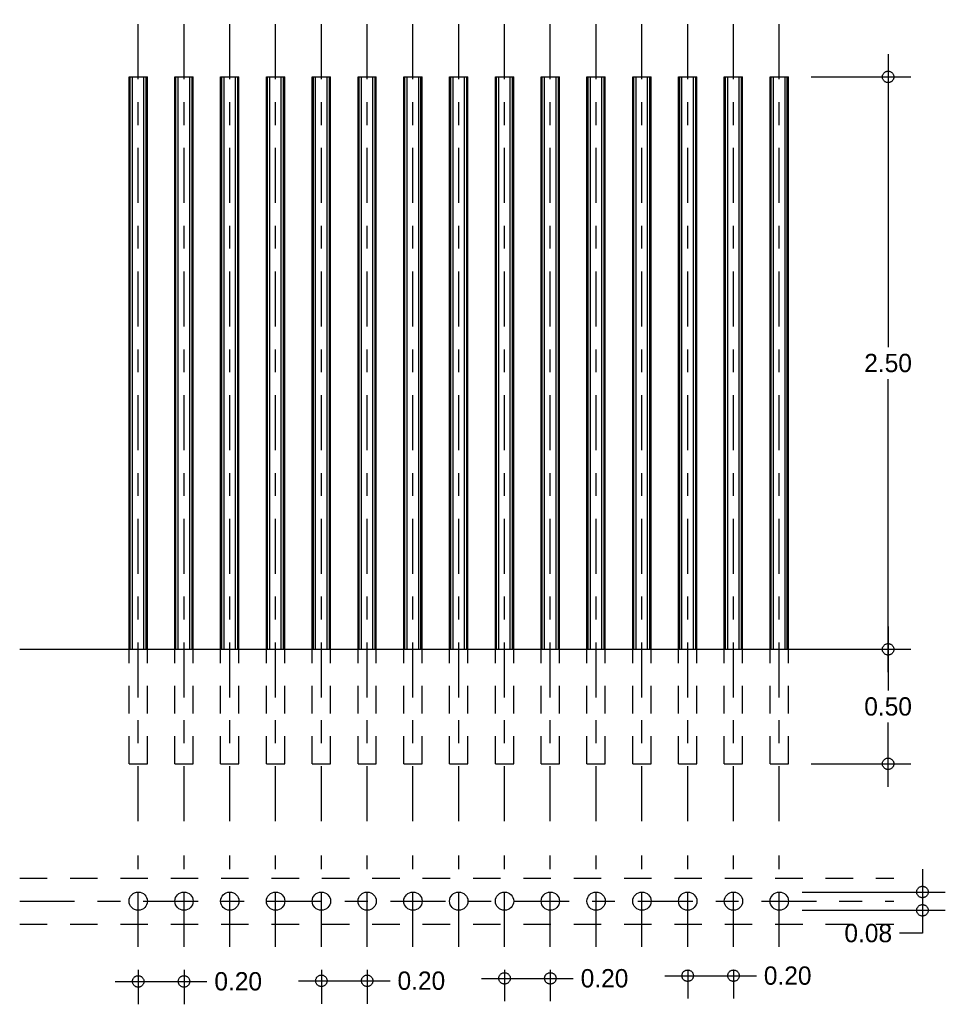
# Model space of a CAD drawing. Header units: centimetres. Extents: x 1 to 5.04, y -0.55 to 3.75.
import ezdxf

# ---------------------------------------------------------------- set-up
doc = ezdxf.new("R2010")
doc.units = ezdxf.units.CM
doc.header["$MEASUREMENT"] = 0
doc.linetypes.add('ACAD_ISO02W100', pattern=[15, 12, -3])
doc.linetypes.add('ACAD_ISO04W100', pattern=[30, 24, -3, 0, -3])
doc.layers.add('EJES', color=7, linetype='ACAD_ISO04W100')
doc.layers.add('proyeccion', color=7, linetype='ACAD_ISO02W100')
doc.dimstyles.get("Standard").update_dxf_attribs({"dimtxt": 0.18, "dimasz": 0.18, "dimexe": 0.18, "dimexo": 0.0625, "dimgap": 0.09, "dimtad": 0, "dimtih": 1, "dimtoh": 1, "dimdec": 4, "dimzin": 0, "dimdsep": 46, "dimtxsty": 'Standard', "dimcen": 0.09, "dimadec": 0, "dimazin": 0, "dimtfac": 1, "dimtdec": 4, "dimtofl": 0, "dimtmove": 0, "dimatfit": 3, "dimfxl": 0, "dimtolj": 1, "dimtzin": 0, "dimarcsym": 0})

# ---------------------------------------------------------------- blocks, each defined once
blk = doc.blocks.new('_Small')
at = {"layer": 'EJES', "color": 0, "lineweight": -2}
blk.add_circle((0, 0), 0.25, dxfattribs=at)
blk = doc.blocks.new('*D7')
at = {"layer": 'Defpoints', "color": 0}
for p in [(3.9177, -0.3), (4.1177, -0.3), (4.1177, -0.4256)]:
    blk.add_point(p, dxfattribs=at)
at = {"layer": 'proyeccion', "color": 0, "lineweight": -2}
for p, q in [((3.8177, -0.4256), (4.1177, -0.4256)), ((3.9177, -0.4), (3.9177, -0.5256)), ((4.1177, -0.4), (4.1177, -0.5256)), ((4.1177, -0.4256), (4.2177, -0.4256))]:
    blk.add_line(p, q, dxfattribs=at)
at = {"layer": 'proyeccion', "color": 0, "lineweight": -2, "xscale": 0.1, "yscale": 0.1, "zscale": 0.1, "rotation": 180}
blk.add_blockref('_Small', (3.9177, -0.4256), dxfattribs=at)
at = {"layer": 'proyeccion', "color": 0, "lineweight": -2, "xscale": 0.1, "yscale": 0.1, "zscale": 0.1}
blk.add_blockref('_Small', (4.1177, -0.4256), dxfattribs=at)
at = {"layer": 'proyeccion', "color": 0, "insert": (4.3544, -0.4256), "char_height": 0.08, "attachment_point": 5}
blk.add_mtext('\\A1;0.20', dxfattribs=at)
blk = doc.blocks.new('*D6')
at = {"layer": 'Defpoints', "color": 0}
for p in [(3.1177, -0.3), (3.3177, -0.3), (3.3177, -0.4372)]:
    blk.add_point(p, dxfattribs=at)
at = {"layer": 'proyeccion', "color": 0, "lineweight": -2}
for p, q in [((3.1177, -0.4), (3.1177, -0.5372)), ((3.3177, -0.4), (3.3177, -0.5372)), ((3.0177, -0.4372), (3.3177, -0.4372)), ((3.3177, -0.4372), (3.4177, -0.4372))]:
    blk.add_line(p, q, dxfattribs=at)
at = {"layer": 'proyeccion', "color": 0, "lineweight": -2, "xscale": 0.1, "yscale": 0.1, "zscale": 0.1, "rotation": 180}
blk.add_blockref('_Small', (3.1177, -0.4372), dxfattribs=at)
at = {"layer": 'proyeccion', "color": 0, "lineweight": -2, "xscale": 0.1, "yscale": 0.1, "zscale": 0.1}
blk.add_blockref('_Small', (3.3177, -0.4372), dxfattribs=at)
at = {"layer": 'proyeccion', "color": 0, "insert": (3.5544, -0.4372), "char_height": 0.08, "attachment_point": 5}
blk.add_mtext('\\A1;0.20', dxfattribs=at)
blk = doc.blocks.new('*D5')
at = {"layer": 'Defpoints', "color": 0}
for p in [(2.3177, -0.3), (2.5177, -0.3), (2.5177, -0.4478)]:
    blk.add_point(p, dxfattribs=at)
at = {"layer": 'proyeccion', "color": 0, "lineweight": -2}
for p, q in [((2.3177, -0.4), (2.3177, -0.5478)), ((2.5177, -0.4), (2.5177, -0.5478)), ((2.2177, -0.4478), (2.5177, -0.4478)), ((2.5177, -0.4478), (2.6177, -0.4478))]:
    blk.add_line(p, q, dxfattribs=at)
at = {"layer": 'proyeccion', "color": 0, "lineweight": -2, "xscale": 0.1, "yscale": 0.1, "zscale": 0.1, "rotation": 180}
blk.add_blockref('_Small', (2.3177, -0.4478), dxfattribs=at)
at = {"layer": 'proyeccion', "color": 0, "lineweight": -2, "xscale": 0.1, "yscale": 0.1, "zscale": 0.1}
blk.add_blockref('_Small', (2.5177, -0.4478), dxfattribs=at)
at = {"layer": 'proyeccion', "color": 0, "insert": (2.7544, -0.4478), "char_height": 0.08, "attachment_point": 5}
blk.add_mtext('\\A1;0.20', dxfattribs=at)
blk = doc.blocks.new('*D4')
at = {"layer": 'Defpoints', "color": 0}
for p in [(1.5177, -0.3), (1.7177, -0.3), (1.7177, -0.4505)]:
    blk.add_point(p, dxfattribs=at)
at = {"layer": 'proyeccion', "color": 0, "lineweight": -2}
for p, q in [((1.5177, -0.4), (1.5177, -0.5505)), ((1.7177, -0.4), (1.7177, -0.5505)), ((1.4177, -0.4505), (1.7177, -0.4505)), ((1.7177, -0.4505), (1.8177, -0.4505))]:
    blk.add_line(p, q, dxfattribs=at)
at = {"layer": 'proyeccion', "color": 0, "lineweight": -2, "xscale": 0.1, "yscale": 0.1, "zscale": 0.1, "rotation": 180}
blk.add_blockref('_Small', (1.5177, -0.4505), dxfattribs=at)
at = {"layer": 'proyeccion', "color": 0, "lineweight": -2, "xscale": 0.1, "yscale": 0.1, "zscale": 0.1}
blk.add_blockref('_Small', (1.7177, -0.4505), dxfattribs=at)
at = {"layer": 'proyeccion', "color": 0, "insert": (1.9544, -0.4505), "char_height": 0.08, "attachment_point": 5}
blk.add_mtext('\\A1;0.20', dxfattribs=at)
blk = doc.blocks.new('*D3')
at = {"layer": 'Defpoints', "color": 0}
for p in [(4.3177, -0.06), (4.3177, -0.14), (4.9429, -0.14)]:
    blk.add_point(p, dxfattribs=at)
at = {"layer": 'proyeccion', "color": 0, "lineweight": -2}
for p, q in [((4.9429, 0.04), (4.9429, -0.14)), ((4.4177, -0.06), (5.0429, -0.06)), ((4.4177, -0.14), (5.0429, -0.14)), ((4.9429, -0.14), (4.9429, -0.24)), ((4.9429, -0.24), (4.8429, -0.24))]:
    blk.add_line(p, q, dxfattribs=at)
at = {"layer": 'proyeccion', "color": 0, "lineweight": -2, "xscale": 0.1, "yscale": 0.1, "zscale": 0.1}
for p, rotation in [((4.9429, -0.06), 90), ((4.9429, -0.14), 270)]:
    blk.add_blockref('_Small', p, dxfattribs=dict(at, rotation=rotation))
at = {"layer": 'proyeccion', "color": 0, "insert": (4.7062, -0.24), "char_height": 0.08, "attachment_point": 5}
blk.add_mtext('\\A1;0.08', dxfattribs=at)
blk = doc.blocks.new('*D2')
at = {"layer": 'Defpoints', "color": 0}
for p in [(4.3577, 1), (4.3577, 0.5), (4.793, 0.5)]:
    blk.add_point(p, dxfattribs=at)
at = {"layer": 'proyeccion', "color": 0, "lineweight": -2}
for p, q in [((4.793, 1.1), (4.793, 0.82)), ((4.4577, 1), (4.893, 1)), ((4.793, 0.4), (4.793, 0.68)), ((4.4577, 0.5), (4.893, 0.5))]:
    blk.add_line(p, q, dxfattribs=at)
at = {"layer": 'proyeccion', "color": 0, "lineweight": -2, "xscale": 0.1, "yscale": 0.1, "zscale": 0.1}
for p, rotation in [((4.793, 1), 90), ((4.793, 0.5), 270)]:
    blk.add_blockref('_Small', p, dxfattribs=dict(at, rotation=rotation))
at = {"layer": 'proyeccion', "color": 0, "insert": (4.793, 0.75), "char_height": 0.08, "attachment_point": 5}
blk.add_mtext('\\A1;0.50', dxfattribs=at)
blk = doc.blocks.new('*D1')
at = {"layer": 'Defpoints', "color": 0}
for p in [(4.3577, 3.5), (4.3577, 1), (4.793, 1)]:
    blk.add_point(p, dxfattribs=at)
at = {"layer": 'proyeccion', "color": 0, "lineweight": -2}
for p, q in [((4.793, 3.6), (4.793, 2.32)), ((4.4577, 3.5), (4.893, 3.5)), ((4.793, 0.9), (4.793, 2.18)), ((4.4577, 1), (4.893, 1))]:
    blk.add_line(p, q, dxfattribs=at)
at = {"layer": 'proyeccion', "color": 0, "lineweight": -2, "xscale": 0.1, "yscale": 0.1, "zscale": 0.1}
for p, rotation in [((4.793, 3.5), 90), ((4.793, 1), 270)]:
    blk.add_blockref('_Small', p, dxfattribs=dict(at, rotation=rotation))
at = {"layer": 'proyeccion', "color": 0, "insert": (4.793, 2.25), "char_height": 0.08, "attachment_point": 5}
blk.add_mtext('\\A1;2.50', dxfattribs=at)

msp = doc.modelspace()

# ---------------------------------------------------------------- linework, layer by layer
at = {"ltscale": 0.01}
for p, q in [((1.4777, 1), (1.4777, 3.5)), ((1.4777, 3.5), (1.5577, 3.5)), ((1.4827, 1), (1.4827, 3.5)), ((1.4927, 1), (1.4927, 3.5)), ((1.5427, 1), (1.5427, 3.5)), ((1.5527, 1), (1.5527, 3.5)), ((1.5577, 1), (1.5577, 3.5)), ((1.6777, 3.5), (1.7577, 3.5)), ((1.6777, 1), (1.6777, 3.5)), ((1.6827, 1), (1.6827, 3.5)), ((1.6927, 1), (1.6927, 3.5)), ((1.7427, 1), (1.7427, 3.5)), ((1.7527, 1), (1.7527, 3.5)), ((1.7577, 1), (1.7577, 3.5)), ((1.8777, 3.5), (1.9577, 3.5)), ((1.8777, 1), (1.8777, 3.5)), ((1.8827, 1), (1.8827, 3.5)), ((1.8927, 1), (1.8927, 3.5)), ((1.9427, 1), (1.9427, 3.5)), ((1.9527, 1), (1.9527, 3.5)), ((1.9577, 1), (1.9577, 3.5)), ((2.0777, 3.5), (2.1577, 3.5)), ((2.0777, 1), (2.0777, 3.5)), ((2.0827, 1), (2.0827, 3.5)), ((2.0927, 1), (2.0927, 3.5)), ((2.1427, 1), (2.1427, 3.5)), ((2.1527, 1), (2.1527, 3.5)), ((2.1577, 1), (2.1577, 3.5)), ((2.2777, 3.5), (2.3577, 3.5)), ((2.2777, 1), (2.2777, 3.5)), ((2.2827, 1), (2.2827, 3.5)), ((2.2927, 1), (2.2927, 3.5)), ((2.3427, 1), (2.3427, 3.5)), ((2.3527, 1), (2.3527, 3.5)), ((2.3577, 1), (2.3577, 3.5)), ((2.4777, 3.5), (2.5577, 3.5)), ((2.4777, 1), (2.4777, 3.5)), ((2.4827, 1), (2.4827, 3.5)), ((2.4927, 1), (2.4927, 3.5)), ((2.5427, 1), (2.5427, 3.5)), ((2.5527, 1), (2.5527, 3.5)), ((2.5577, 1), (2.5577, 3.5)), ((2.6777, 3.5), (2.7577, 3.5)), ((2.6777, 1), (2.6777, 3.5)), ((2.6827, 1), (2.6827, 3.5)), ((2.6927, 1), (2.6927, 3.5)), ((2.7427, 1), (2.7427, 3.5)), ((2.7527, 1), (2.7527, 3.5)), ((2.7577, 1), (2.7577, 3.5)), ((2.8777, 3.5), (2.9577, 3.5)), ((2.8777, 1), (2.8777, 3.5)), ((2.8827, 1), (2.8827, 3.5)), ((2.8927, 1), (2.8927, 3.5)), ((2.9427, 1), (2.9427, 3.5)), ((2.9527, 1), (2.9527, 3.5)), ((2.9577, 1), (2.9577, 3.5)), ((3.0777, 3.5), (3.1577, 3.5)), ((3.0777, 1), (3.0777, 3.5)), ((3.0827, 1), (3.0827, 3.5)), ((3.0927, 1), (3.0927, 3.5)), ((3.1427, 1), (3.1427, 3.5)), ((3.1527, 1), (3.1527, 3.5)), ((3.1577, 1), (3.1577, 3.5)), ((3.2777, 3.5), (3.3577, 3.5)), ((3.2777, 1), (3.2777, 3.5)), ((3.2827, 1), (3.2827, 3.5)), ((3.2927, 1), (3.2927, 3.5)), ((3.3427, 1), (3.3427, 3.5)), ((3.3527, 1), (3.3527, 3.5)), ((3.3577, 1), (3.3577, 3.5)), ((3.4777, 3.5), (3.5577, 3.5)), ((3.4777, 1), (3.4777, 3.5)), ((3.4827, 1), (3.4827, 3.5)), ((3.4927, 1), (3.4927, 3.5)), ((3.5427, 1), (3.5427, 3.5)), ((3.5527, 1), (3.5527, 3.5)), ((3.5577, 1), (3.5577, 3.5)), ((3.6777, 3.5), (3.7577, 3.5)), ((3.6777, 1), (3.6777, 3.5)), ((3.6827, 1), (3.6827, 3.5)), ((3.6927, 1), (3.6927, 3.5)), ((3.7427, 1), (3.7427, 3.5)), ((3.7527, 1), (3.7527, 3.5)), ((3.7577, 1), (3.7577, 3.5)), ((3.8777, 3.5), (3.9577, 3.5)), ((3.8777, 1), (3.8777, 3.5)), ((3.8827, 1), (3.8827, 3.5)), ((3.8927, 1), (3.8927, 3.5)), ((3.9427, 1), (3.9427, 3.5)), ((3.9527, 1), (3.9527, 3.5)), ((3.9577, 1), (3.9577, 3.5)), ((4.0777, 3.5), (4.1577, 3.5)), ((4.0777, 1), (4.0777, 3.5)), ((4.0827, 1), (4.0827, 3.5)), ((4.0927, 1), (4.0927, 3.5)), ((4.1427, 1), (4.1427, 3.5)), ((4.1527, 1), (4.1527, 3.5)), ((4.1577, 1), (4.1577, 3.5)), ((4.2777, 3.5), (4.3577, 3.5)), ((4.2777, 1), (4.2777, 3.5)), ((4.2827, 1), (4.2827, 3.5)), ((4.2927, 1), (4.2927, 3.5)), ((4.3427, 1), (4.3427, 3.5)), ((4.3527, 1), (4.3527, 3.5)), ((4.3577, 1), (4.3577, 3.5)), ((1, 1), (4.8177, 1))]:
    msp.add_line(p, q, dxfattribs=at)
for centre in [(1.5177, -0.1), (1.7177, -0.1), (1.9177, -0.1), (2.1177, -0.1), (2.3177, -0.1), (2.5177, -0.1), (2.7177, -0.1), (2.9177, -0.1), (3.1177, -0.1), (3.3177, -0.1), (3.5177, -0.1), (3.7177, -0.1), (3.9177, -0.1), (4.1177, -0.1), (4.3177, -0.1)]:
    msp.add_circle(centre, 0.04)
at = {"layer": 'EJES', "ltscale": 0.01}
for p, q in [((1.5177, 0.25), (1.5177, 3.75)), ((1.7177, 0.25), (1.7177, 3.75)), ((1.9177, 0.25), (1.9177, 3.75)), ((2.1177, 0.25), (2.1177, 3.75)), ((2.3177, 0.25), (2.3177, 3.75)), ((2.5177, 0.25), (2.5177, 3.75)), ((2.7177, 0.25), (2.7177, 3.75)), ((2.9177, 0.25), (2.9177, 3.75)), ((3.1177, 0.25), (3.1177, 3.75)), ((3.3177, 0.25), (3.3177, 3.75)), ((3.5177, 0.25), (3.5177, 3.75)), ((3.7177, 0.25), (3.7177, 3.75)), ((3.9177, 0.25), (3.9177, 3.75)), ((4.1177, 0.25), (4.1177, 3.75)), ((4.3177, 0.25), (4.3177, 3.75)), ((1.5177, -0.3), (1.5177, 0.1)), ((1.7177, -0.3), (1.7177, 0.1)), ((1.9177, -0.3), (1.9177, 0.1)), ((2.1177, -0.3), (2.1177, 0.1)), ((2.3177, -0.3), (2.3177, 0.1)), ((2.5177, -0.3), (2.5177, 0.1)), ((2.7177, -0.3), (2.7177, 0.1)), ((2.9177, -0.3), (2.9177, 0.1)), ((3.1177, -0.3), (3.1177, 0.1)), ((3.3177, -0.3), (3.3177, 0.1)), ((3.5177, -0.3), (3.5177, 0.1)), ((3.7177, -0.3), (3.7177, 0.1)), ((3.9177, -0.3), (3.9177, 0.1)), ((4.1177, -0.3), (4.1177, 0.1)), ((4.3177, -0.3), (4.3177, 0.1)), ((1, -0.1), (4.8177, -0.1))]:
    msp.add_line(p, q, dxfattribs=at)
at = {"layer": 'proyeccion', "ltscale": 0.01}
for p, q in [((1.4777, 0.5), (1.4777, 1)), ((1.5577, 0.5), (1.5577, 1)), ((1.6777, 0.5), (1.6777, 1)), ((1.7577, 0.5), (1.7577, 1)), ((1.8777, 0.5), (1.8777, 1)), ((1.9577, 0.5), (1.9577, 1)), ((2.0777, 0.5), (2.0777, 1)), ((2.1577, 0.5), (2.1577, 1)), ((2.2777, 0.5), (2.2777, 1)), ((2.3577, 0.5), (2.3577, 1)), ((2.4777, 0.5), (2.4777, 1)), ((2.5577, 0.5), (2.5577, 1)), ((2.6777, 0.5), (2.6777, 1)), ((2.7577, 0.5), (2.7577, 1)), ((2.8777, 0.5), (2.8777, 1)), ((2.9577, 0.5), (2.9577, 1)), ((3.0777, 0.5), (3.0777, 1)), ((3.1577, 0.5), (3.1577, 1)), ((3.2777, 0.5), (3.2777, 1)), ((3.3577, 0.5), (3.3577, 1)), ((3.4777, 0.5), (3.4777, 1)), ((3.5577, 0.5), (3.5577, 1)), ((3.6777, 0.5), (3.6777, 1)), ((3.7577, 0.5), (3.7577, 1)), ((3.8777, 0.5), (3.8777, 1)), ((3.9577, 0.5), (3.9577, 1)), ((4.0777, 0.5), (4.0777, 1)), ((4.1577, 0.5), (4.1577, 1)), ((4.2777, 0.5), (4.2777, 1)), ((4.3577, 0.5), (4.3577, 1)), ((1.4777, 0.5), (1.5577, 0.5)), ((1.6777, 0.5), (1.7577, 0.5)), ((1.8777, 0.5), (1.9577, 0.5)), ((2.0777, 0.5), (2.1577, 0.5)), ((2.2777, 0.5), (2.3577, 0.5)), ((2.4777, 0.5), (2.5577, 0.5)), ((2.6777, 0.5), (2.7577, 0.5)), ((2.8777, 0.5), (2.9577, 0.5)), ((3.0777, 0.5), (3.1577, 0.5)), ((3.2777, 0.5), (3.3577, 0.5)), ((3.4777, 0.5), (3.5577, 0.5)), ((3.6777, 0.5), (3.7577, 0.5)), ((3.8777, 0.5), (3.9577, 0.5)), ((4.0777, 0.5), (4.1577, 0.5)), ((4.2777, 0.5), (4.3577, 0.5)), ((1, 0), (4.8177, 0)), ((1, -0.2), (4.8177, -0.2))]:
    msp.add_line(p, q, dxfattribs=at)

# ---------------------------------------------------------------- dimensions: what is measured, and where the dimension line sits
at = {"layer": 'proyeccion'}
for base, p1, p2, override, picture, middle in [((4.793, 1), (4.3577, 3.5), (4.3577, 1), {"dimtxt": 0.08, "dimasz": 0.1, "dimexe": 0.1, "dimexo": 0.1, "dimgap": 0.03, "dimdec": 2, "dimblk": 'Small', "dimdle": 0.1, "dimtdec": 2}, '*D1', (4.793, 2.25)), ((4.793, 0.5), (4.3577, 1), (4.3577, 0.5), {"dimtxt": 0.08, "dimasz": 0.1, "dimexe": 0.1, "dimexo": 0.1, "dimgap": 0.03, "dimdec": 2, "dimblk": 'Small', "dimdle": 0.1, "dimtdec": 2, "dimtmove": 1}, '*D2', (4.793, 0.75)), ((4.9429, -0.14), (4.3177, -0.06), (4.3177, -0.14), {"dimtxt": 0.08, "dimasz": 0.1, "dimexe": 0.1, "dimexo": 0.1, "dimgap": 0.03, "dimdec": 2, "dimblk": 'Small', "dimdle": 0.1, "dimtdec": 2}, '*D3', (4.7062, -0.24))]:
    dim = msp.add_linear_dim(base=base, p1=p1, p2=p2, angle=90, dimstyle='Standard', override=override, dxfattribs=at)
    dim.commit()
    dim.dimension.update_dxf_attribs({"geometry": picture, "text_midpoint": middle})
for base, p1, p2, picture, middle in [((1.7177, -0.4505), (1.5177, -0.3), (1.7177, -0.3), '*D4', (1.9544, -0.4505)), ((2.5177, -0.4478), (2.3177, -0.3), (2.5177, -0.3), '*D5', (2.7544, -0.4478)), ((3.3177, -0.4372), (3.1177, -0.3), (3.3177, -0.3), '*D6', (3.5544, -0.4372)), ((4.1177, -0.4256), (3.9177, -0.3), (4.1177, -0.3), '*D7', (4.3544, -0.4256))]:
    dim = msp.add_linear_dim(base=base, p1=p1, p2=p2, dimstyle='Standard', override={"dimtxt": 0.08, "dimasz": 0.1, "dimexe": 0.1, "dimexo": 0.1, "dimgap": 0.03, "dimdec": 2, "dimblk": 'Small', "dimdle": 0.1, "dimtdec": 2}, dxfattribs=at)
    dim.commit()
    dim.dimension.update_dxf_attribs({"geometry": picture, "text_midpoint": middle})

doc.saveas('drawing.dxf')
